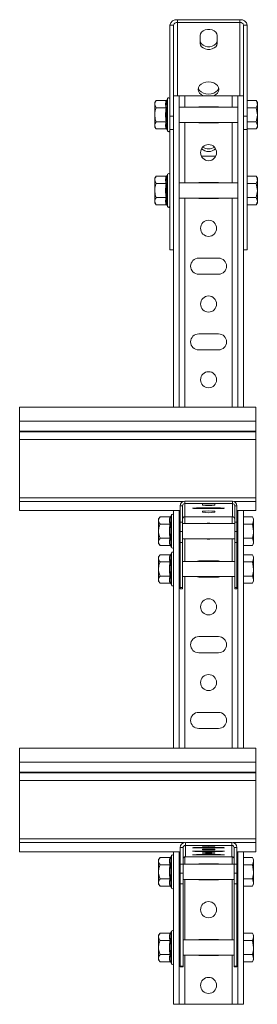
# Model space of a CAD drawing. Header units: millimetres. Extents: x -189 to 390, y -1209 to -93.
# Tile 5 of 5: x 264 to 390, y -614 to -93. Entities that reach past the tile are written whole.
import ezdxf

# ---------------------------------------------------------------- set-up
doc = ezdxf.new("R2010")
doc.units = ezdxf.units.MM

msp = doc.modelspace()

# ---------------------------------------------------------------- linework, layer by layer
at = {"color": 7, "linetype": 'Continuous', "lineweight": 15}
for p, q in [((380.54, -93.34), (347.54, -93.34)), ((343.54, -96.17), (343.54, -144.25)), ((345.54, -96.17), (345.54, -144.25)), ((380.54, -94.75), (347.54, -94.75)), ((382.54, -144.25), (382.54, -96.17)), ((384.54, -144.25), (384.54, -96.17)), ((359.54, -101.6), (359.54, -105.84)), ((368.54, -105.84), (368.54, -101.6)), ((342.34, -135), (342.1, -135.65)), ((348.54, -133.54), (345.54, -133.54)), ((348.54, -133.54), (348.54, -298.1)), ((351.54, -133.54), (348.54, -133.54)), ((376.54, -133.54), (351.54, -133.54)), ((379.54, -133.54), (376.54, -133.54)), ((379.54, -133.54), (379.54, -298.1)), ((382.54, -133.54), (379.54, -133.54)), ((336.34, -136.04), (335.54, -137.04)), ((335.54, -137.04), (335.54, -137.91)), ((335.54, -143.54), (335.54, -137.91)), ((341.6, -136.04), (336.34, -136.04)), ((341.6, -139.79), (336.34, -139.79)), ((379.54, -139.54), (348.54, -139.54)), ((369.29, -139.29), (358.79, -139.29)), ((384.54, -136.04), (389.26, -136.04)), ((384.54, -139.79), (389.26, -139.79)), ((389.84, -137.04), (389.26, -136.04)), ((389.26, -139.79), (389.84, -143.54)), ((389.84, -137.91), (389.84, -137.04)), ((389.84, -143.54), (389.84, -137.91)), ((335.54, -143.54), (335.54, -149.17)), ((345.54, -144.25), (343.54, -144.25)), ((343.54, -151.32), (343.54, -144.25)), ((345.54, -144.25), (345.54, -151.32)), ((382.54, -151.32), (382.54, -144.25)), ((382.54, -144.25), (384.54, -144.25)), ((384.54, -144.25), (384.54, -151.32)), ((389.84, -149.17), (389.84, -143.54)), ((335.54, -149.17), (335.54, -150.04)), ((335.54, -150.04), (336.34, -151.05)), ((341.6, -147.3), (336.34, -147.3)), ((348.54, -147.54), (379.54, -147.54)), ((358.79, -147.79), (369.29, -147.79)), ((384.54, -147.3), (389.26, -147.3)), ((389.26, -147.3), (389.84, -149.17)), ((389.26, -151.05), (389.84, -150.04)), ((389.84, -150.04), (389.84, -149.17)), ((341.6, -151.05), (336.34, -151.05)), ((342.1, -151.44), (342.34, -152.09)), ((345.54, -151.32), (343.54, -151.32)), ((343.54, -214.96), (343.54, -151.32)), ((345.54, -203.41), (345.54, -151.32)), ((382.54, -151.32), (384.54, -151.32)), ((382.54, -203.41), (382.54, -151.32)), ((384.54, -151.05), (389.26, -151.05)), ((384.54, -214.96), (384.54, -151.32)), ((367.83, -165.46), (360.25, -165.46)), ((336.34, -176.04), (335.54, -177.04)), ((341.6, -176.04), (336.34, -176.04)), ((342.34, -175), (342.1, -175.65)), ((384.54, -176.04), (389.26, -176.04)), ((389.84, -177.04), (389.26, -176.04)), ((335.54, -177.04), (335.54, -177.91)), ((335.54, -183.54), (335.54, -177.91)), ((341.6, -179.79), (336.34, -179.79)), ((379.54, -179.54), (348.54, -179.54)), ((369.29, -179.29), (358.79, -179.29)), ((384.54, -179.79), (389.26, -179.79)), ((389.26, -179.79), (389.84, -183.54)), ((389.84, -177.91), (389.84, -177.04)), ((389.84, -183.54), (389.84, -177.91)), ((335.54, -183.54), (335.54, -189.17)), ((389.84, -189.17), (389.84, -183.54)), ((335.54, -189.17), (335.54, -190.04)), ((335.54, -190.04), (336.34, -191.05)), ((341.6, -187.3), (336.34, -187.3)), ((341.6, -191.05), (336.34, -191.05)), ((342.1, -191.44), (342.34, -192.09)), ((348.54, -187.54), (379.54, -187.54)), ((358.79, -187.79), (369.29, -187.79)), ((384.54, -187.3), (389.26, -187.3)), ((384.54, -191.05), (389.26, -191.05)), ((389.26, -187.3), (389.84, -189.17)), ((389.26, -191.05), (389.84, -190.04)), ((389.84, -190.04), (389.84, -189.17)), ((345.54, -203.41), (345.54, -298.1)), ((382.54, -203.41), (382.54, -298.1)), ((345.54, -214.96), (343.54, -214.96)), ((382.54, -214.96), (384.54, -214.96)), ((369.29, -219.29), (358.79, -219.29)), ((358.79, -227.79), (369.29, -227.79)), ((369.29, -259.29), (358.79, -259.29)), ((358.79, -267.79), (369.29, -267.79)), ((389.04, -298.1), (264.04, -298.1)), ((264.04, -298.1), (264.04, -305.37)), ((389.04, -298.1), (389.04, -305.37)), ((264.04, -305.37), (264.04, -310.67)), ((389.04, -305.37), (389.04, -310.67)), ((264.04, -310.67), (264.04, -311.01)), ((264.04, -311.01), (264.04, -315.06)), ((389.04, -310.67), (389.04, -311.01)), ((389.04, -311.01), (389.04, -315.06)), ((264.04, -315.06), (264.04, -345.86)), ((389.04, -315.06), (389.04, -345.86)), ((264.04, -345.86), (264.04, -347.85)), ((264.04, -347.85), (264.04, -352.66)), ((351.44, -347.76), (376.64, -347.76)), ((389.04, -345.86), (389.04, -347.85)), ((389.04, -347.85), (389.04, -352.66)), ((264.04, -352.66), (349.04, -352.66)), ((264.04, -352.66), (264.04, -352.66)), ((345.54, -352.66), (345.54, -478.2)), ((348.54, -352.66), (348.54, -478.2)), ((349.04, -358.83), (349.04, -350.15)), ((350.24, -358.83), (350.24, -350.15)), ((351.44, -348.96), (376.64, -348.96)), ((358.79, -351.29), (369.29, -351.29)), ((369.29, -351.62), (358.79, -351.62)), ((360.79, -349.84), (360.79, -349.32)), ((360.79, -353.59), (360.79, -353.07)), ((367.29, -349.32), (367.29, -349.84)), ((367.29, -353.07), (367.29, -353.59)), ((377.84, -350.15), (377.84, -358.83)), ((379.04, -350.15), (379.04, -358.83)), ((379.04, -352.66), (389.04, -352.66)), ((379.54, -352.66), (379.54, -478.2)), ((382.54, -352.66), (382.54, -478.2)), ((389.04, -352.66), (389.04, -352.66)), ((338.34, -356.04), (337.54, -357.04)), ((337.54, -357.04), (337.54, -357.91)), ((337.54, -363.54), (337.54, -357.91)), ((343.6, -356.04), (338.34, -356.04)), ((344.34, -355), (344.1, -355.65)), ((349.04, -363.69), (349.04, -358.83)), ((350.24, -358.83), (350.24, -363.69)), ((376.64, -355.96), (351.44, -355.96)), ((377.84, -363.69), (377.84, -358.83)), ((379.04, -358.83), (379.04, -363.69)), ((382.54, -356.04), (387.26, -356.04)), ((387.84, -357.04), (387.26, -356.04)), ((387.84, -357.91), (387.84, -357.04)), ((387.84, -363.54), (387.84, -357.91)), ((337.54, -363.54), (337.54, -369.17)), ((343.6, -359.79), (338.34, -359.79)), ((349.04, -359.54), (348.54, -359.54)), ((349.04, -369.58), (349.04, -363.69)), ((377.84, -359.54), (350.24, -359.54)), ((350.24, -369.58), (350.24, -363.69)), ((377.84, -363.69), (377.84, -369.58)), ((379.54, -359.54), (379.04, -359.54)), ((379.04, -363.69), (379.04, -369.58)), ((382.54, -359.79), (387.26, -359.79)), ((387.26, -359.79), (387.84, -363.54)), ((387.84, -369.17), (387.84, -363.54)), ((337.54, -369.17), (337.54, -370.04)), ((343.6, -367.3), (338.34, -367.3)), ((348.54, -367.54), (349.04, -367.54)), ((350.24, -367.54), (377.84, -367.54)), ((379.04, -367.54), (379.54, -367.54)), ((382.54, -367.3), (387.26, -367.3)), ((387.26, -367.3), (387.84, -369.17)), ((387.84, -370.04), (387.84, -369.17)), ((337.54, -370.04), (338.34, -371.05)), ((343.6, -371.05), (338.34, -371.05)), ((344.1, -371.44), (344.34, -372.09)), ((350.24, -369.58), (349.04, -369.58)), ((349.04, -393.3), (349.04, -369.58)), ((350.24, -393.3), (350.24, -369.58)), ((377.84, -369.58), (379.04, -369.58)), ((377.84, -369.58), (377.84, -393.3)), ((379.04, -369.58), (379.04, -393.3)), ((382.54, -371.05), (387.26, -371.05)), ((387.26, -371.05), (387.84, -370.04)), ((338.34, -376.04), (337.54, -377.04)), ((337.54, -377.04), (337.54, -377.91)), ((337.54, -383.54), (337.54, -377.91)), ((343.6, -376.04), (338.34, -376.04)), ((344.34, -375), (344.1, -375.65)), ((349.04, -379.54), (348.54, -379.54)), ((377.84, -379.54), (350.24, -379.54)), ((369.29, -379.29), (358.79, -379.29)), ((379.54, -379.54), (379.04, -379.54)), ((382.54, -376.04), (387.26, -376.04)), ((387.84, -377.04), (387.26, -376.04)), ((387.84, -377.91), (387.84, -377.04)), ((387.84, -383.54), (387.84, -377.91)), ((337.54, -383.54), (337.54, -389.17)), ((343.6, -379.79), (338.34, -379.79)), ((382.54, -379.79), (387.26, -379.79)), ((387.26, -379.79), (387.84, -383.54)), ((387.84, -389.17), (387.84, -383.54)), ((337.54, -389.17), (337.54, -390.04)), ((337.54, -390.04), (338.34, -391.05)), ((343.6, -387.3), (338.34, -387.3)), ((348.54, -387.54), (349.04, -387.54)), ((350.24, -387.54), (377.84, -387.54)), ((358.79, -387.79), (369.29, -387.79)), ((379.04, -387.54), (379.54, -387.54)), ((382.54, -387.3), (387.26, -387.3)), ((387.26, -387.3), (387.84, -389.17)), ((387.26, -391.05), (387.84, -390.04)), ((387.84, -390.04), (387.84, -389.17)), ((343.6, -391.05), (338.34, -391.05)), ((344.1, -391.44), (344.34, -392.09)), ((350.24, -393.3), (349.04, -393.3)), ((349.04, -394.08), (349.04, -393.3)), ((349.04, -394.08), (350.24, -394.08)), ((349.04, -394.08), (349.04, -394.08)), ((350.24, -394.08), (350.24, -393.3)), ((350.24, -394.08), (350.24, -394.08)), ((377.84, -393.3), (379.04, -393.3)), ((377.84, -393.3), (377.84, -394.08)), ((377.84, -394.08), (379.04, -394.08)), ((377.84, -394.08), (377.84, -394.08)), ((379.04, -393.3), (379.04, -394.08)), ((379.04, -394.08), (379.04, -394.08)), ((382.54, -391.05), (387.26, -391.05)), ((369.29, -419.29), (358.79, -419.29)), ((358.79, -427.79), (369.29, -427.79)), ((369.29, -459.29), (358.79, -459.29)), ((358.79, -467.79), (369.29, -467.79)), ((389.04, -478.2), (264.04, -478.2)), ((264.04, -478.2), (264.04, -485.57)), ((389.04, -478.2), (389.04, -485.57)), ((264.04, -485.57), (264.04, -490.87)), ((389.04, -485.57), (389.04, -490.87)), ((264.04, -490.87), (264.04, -491.23)), ((264.04, -491.23), (264.04, -495.32)), ((389.04, -490.87), (389.04, -491.23)), ((389.04, -491.23), (389.04, -495.32)), ((264.04, -495.32), (264.04, -526.15)), ((389.04, -495.32), (389.04, -526.15)), ((264.04, -526.15), (264.04, -528.09)), ((264.04, -528.09), (264.04, -533)), ((351.74, -528.05), (376.34, -528.05)), ((351.74, -529.55), (376.34, -529.55)), ((360.79, -529.99), (360.79, -529.73)), ((367.29, -529.73), (367.29, -529.99)), ((389.04, -526.15), (389.04, -528.09)), ((389.04, -528.09), (389.04, -533)), ((264.04, -533), (349.04, -533)), ((264.04, -533), (264.04, -533)), ((344.34, -535), (344.1, -535.65)), ((345.54, -533), (345.54, -613.54)), ((348.54, -533), (348.54, -613.54)), ((349.04, -539.49), (349.04, -530.75)), ((350.54, -539.49), (350.54, -530.75)), ((376.34, -535.55), (351.74, -535.55)), ((358.79, -530.71), (369.29, -530.71)), ((369.29, -530.88), (358.79, -530.88)), ((358.79, -532.59), (369.29, -532.59)), ((369.29, -532.75), (358.79, -532.75)), ((358.79, -534.46), (369.29, -534.46)), ((369.29, -534.63), (358.79, -534.63)), ((360.79, -531.86), (360.79, -531.6)), ((360.79, -533.74), (360.79, -533.48)), ((367.29, -531.6), (367.29, -531.86)), ((367.29, -533.48), (367.29, -533.74)), ((377.54, -530.75), (377.54, -539.49)), ((379.04, -530.75), (379.04, -539.49)), ((379.04, -533), (389.04, -533)), ((379.54, -533), (379.54, -613.54)), ((382.54, -533), (382.54, -613.54)), ((389.04, -533), (389.04, -533)), ((338.34, -536.04), (337.54, -537.04)), ((337.54, -537.04), (337.54, -537.91)), ((337.54, -543.54), (337.54, -537.91)), ((343.6, -536.04), (338.34, -536.04)), ((343.6, -539.79), (338.34, -539.79)), ((349.04, -539.54), (348.54, -539.54)), ((349.04, -544.27), (349.04, -539.49)), ((350.54, -539.49), (350.54, -544.27)), ((377.54, -539.54), (350.54, -539.54)), ((369.29, -539.29), (358.79, -539.29)), ((377.54, -544.27), (377.54, -539.49)), ((379.04, -539.49), (379.04, -544.27)), ((379.54, -539.54), (379.04, -539.54)), ((382.54, -536.04), (387.26, -536.04)), ((382.54, -539.79), (387.26, -539.79)), ((387.84, -537.04), (387.26, -536.04)), ((387.26, -539.79), (387.84, -543.54)), ((387.84, -537.91), (387.84, -537.04)), ((387.84, -543.54), (387.84, -537.91)), ((337.54, -543.54), (337.54, -549.17)), ((349.04, -549.81), (349.04, -544.27)), ((350.54, -549.81), (350.54, -544.27)), ((377.54, -544.27), (377.54, -549.81)), ((379.04, -544.27), (379.04, -549.81)), ((387.84, -549.17), (387.84, -543.54)), ((337.54, -549.17), (337.54, -550.04)), ((337.54, -550.04), (338.34, -551.05)), ((343.6, -547.3), (338.34, -547.3)), ((343.6, -551.05), (338.34, -551.05)), ((344.1, -551.44), (344.34, -552.09)), ((348.54, -547.54), (349.04, -547.54)), ((350.54, -549.81), (349.04, -549.81)), ((349.04, -593.43), (349.04, -549.81)), ((350.54, -547.54), (377.54, -547.54)), ((350.54, -593.43), (350.54, -549.81)), ((358.79, -547.79), (369.29, -547.79)), ((377.54, -549.81), (379.04, -549.81)), ((377.54, -549.81), (377.54, -593.43)), ((379.04, -547.54), (379.54, -547.54)), ((379.04, -549.81), (379.04, -593.43)), ((382.54, -547.3), (387.26, -547.3)), ((382.54, -551.05), (387.26, -551.05)), ((387.26, -547.3), (387.84, -549.17)), ((387.26, -551.05), (387.84, -550.04)), ((387.84, -550.04), (387.84, -549.17)), ((338.34, -576.04), (337.54, -577.04)), ((337.54, -577.04), (337.54, -577.91)), ((343.6, -576.04), (338.34, -576.04)), ((344.34, -575), (344.1, -575.65)), ((382.54, -576.04), (387.26, -576.04)), ((387.84, -577.04), (387.26, -576.04)), ((387.84, -577.91), (387.84, -577.04)), ((337.54, -583.54), (337.54, -577.91)), ((343.6, -579.79), (338.34, -579.79)), ((349.04, -579.54), (348.54, -579.54)), ((377.54, -579.54), (350.54, -579.54)), ((369.29, -579.29), (358.79, -579.29)), ((379.54, -579.54), (379.04, -579.54)), ((382.54, -579.79), (387.26, -579.79)), ((387.26, -579.79), (387.84, -583.54)), ((387.84, -583.54), (387.84, -577.91)), ((337.54, -583.54), (337.54, -589.17)), ((343.6, -587.3), (338.34, -587.3)), ((348.54, -587.54), (349.04, -587.54)), ((350.54, -587.54), (377.54, -587.54)), ((358.79, -587.79), (369.29, -587.79)), ((379.04, -587.54), (379.54, -587.54)), ((382.54, -587.3), (387.26, -587.3)), ((387.26, -587.3), (387.84, -589.17)), ((387.84, -589.17), (387.84, -583.54)), ((337.54, -589.17), (337.54, -590.04)), ((337.54, -590.04), (338.34, -591.05)), ((343.6, -591.05), (338.34, -591.05)), ((344.1, -591.44), (344.34, -592.09)), ((382.54, -591.05), (387.26, -591.05)), ((387.26, -591.05), (387.84, -590.04)), ((387.84, -590.04), (387.84, -589.17)), ((350.54, -593.43), (349.04, -593.43)), ((349.04, -593.81), (349.04, -593.43)), ((349.04, -593.81), (350.54, -593.81)), ((349.04, -593.81), (349.04, -593.81)), ((350.54, -593.81), (350.54, -593.43)), ((350.54, -593.81), (350.54, -593.81)), ((377.54, -593.43), (379.04, -593.43)), ((377.54, -593.43), (377.54, -593.81)), ((377.54, -593.81), (379.04, -593.81)), ((377.54, -593.81), (377.54, -593.81)), ((379.04, -593.43), (379.04, -593.81)), ((379.04, -593.81), (379.04, -593.81)), ((348.54, -613.54), (345.54, -613.54)), ((351.54, -613.54), (348.54, -613.54)), ((376.54, -613.54), (351.54, -613.54)), ((379.54, -613.54), (376.54, -613.54)), ((382.54, -613.54), (379.54, -613.54))]:
    msp.add_line(p, q, dxfattribs=at)
at = {"color": 7, "linetype": 'Continuous', "lineweight": 0}
for p, q in [((347.54, -94.75), (347.54, -93.34)), ((380.54, -94.75), (380.54, -93.34)), ((345.54, -96.17), (343.54, -96.17)), ((347.54, -133.54), (347.54, -94.75)), ((380.54, -94.75), (380.54, -133.54)), ((382.54, -96.17), (384.54, -96.17)), ((342.34, -143.54), (342.34, -135)), ((351.54, -133.54), (351.54, -139.54)), ((376.54, -133.54), (376.54, -139.54)), ((342.34, -152.09), (342.34, -143.54)), ((351.54, -147.54), (351.54, -179.54)), ((376.54, -147.54), (376.54, -179.54)), ((342.34, -183.54), (342.34, -175)), ((342.34, -192.09), (342.34, -183.54)), ((351.54, -187.54), (351.54, -298.1)), ((376.54, -187.54), (376.54, -298.1)), ((264.04, -305.37), (389.04, -305.37)), ((264.04, -310.67), (389.04, -310.67)), ((264.04, -311.01), (389.04, -311.01)), ((264.04, -315.06), (389.04, -315.06)), ((264.04, -345.86), (389.04, -345.86)), ((264.04, -347.85), (350.77, -347.85)), ((351.44, -347.76), (351.44, -348.96)), ((376.64, -347.76), (376.64, -348.96)), ((377.31, -347.85), (389.04, -347.85)), ((264.04, -352.66), (349.04, -352.66)), ((349.04, -350.15), (350.24, -350.15)), ((351.44, -348.96), (351.44, -355.96)), ((358.79, -351.62), (358.79, -351.29)), ((369.29, -351.62), (369.29, -351.29)), ((376.64, -348.96), (376.64, -355.96)), ((379.04, -350.15), (377.84, -350.15)), ((379.04, -352.66), (389.04, -352.66)), ((344.34, -363.54), (344.34, -355)), ((349.04, -358.83), (350.24, -358.83)), ((351.54, -355.96), (351.54, -359.54)), ((376.54, -355.96), (376.54, -359.54)), ((377.84, -358.83), (379.04, -358.83)), ((344.34, -372.09), (344.34, -363.54)), ((350.24, -363.69), (349.04, -363.69)), ((379.04, -363.69), (377.84, -363.69)), ((351.54, -367.54), (351.54, -379.54)), ((376.54, -367.54), (376.54, -379.54)), ((344.34, -383.54), (344.34, -375)), ((344.34, -392.09), (344.34, -383.54)), ((351.54, -387.54), (351.54, -478.2)), ((376.54, -387.54), (376.54, -478.2)), ((349.04, -394.08), (350.24, -394.08)), ((377.84, -394.08), (379.04, -394.08)), ((264.04, -485.57), (389.04, -485.57)), ((264.04, -490.87), (389.04, -490.87)), ((264.04, -491.23), (389.04, -491.23)), ((264.04, -495.32), (389.04, -495.32)), ((264.04, -526.15), (389.04, -526.15)), ((264.04, -528.09), (351.24, -528.09)), ((351.74, -528.05), (351.74, -529.55)), ((351.74, -529.55), (351.74, -535.55)), ((376.34, -528.05), (376.34, -529.55)), ((376.34, -529.55), (376.34, -535.55)), ((376.84, -528.09), (389.04, -528.09)), ((264.04, -533), (349.04, -533)), ((344.34, -543.54), (344.34, -535)), ((349.04, -530.75), (350.54, -530.75)), ((351.54, -535.56), (351.54, -539.54)), ((358.79, -530.88), (358.79, -530.71)), ((358.79, -532.75), (358.79, -532.59)), ((358.79, -534.63), (358.79, -534.46)), ((369.29, -530.88), (369.29, -530.71)), ((369.29, -532.75), (369.29, -532.59)), ((369.29, -534.63), (369.29, -534.46)), ((376.54, -535.56), (376.54, -539.54)), ((379.04, -530.75), (377.54, -530.75)), ((379.04, -533), (389.04, -533)), ((349.04, -539.49), (350.54, -539.49)), ((377.54, -539.49), (379.04, -539.49)), ((344.34, -552.09), (344.34, -543.54)), ((350.54, -544.27), (349.04, -544.27)), ((379.04, -544.27), (377.54, -544.27)), ((351.54, -547.54), (351.54, -579.54)), ((376.54, -547.54), (376.54, -579.54)), ((344.34, -583.54), (344.34, -575)), ((344.34, -592.09), (344.34, -583.54)), ((351.54, -587.54), (351.54, -613.54)), ((376.54, -587.54), (376.54, -613.54)), ((349.04, -593.81), (350.54, -593.81)), ((377.54, -593.81), (379.04, -593.81))]:
    msp.add_line(p, q, dxfattribs=at)
at = {"color": 7, "linetype": 'Continuous', "lineweight": 15, "flags": 128}
for points in [[(368.54, -101.6), (368.36, -100.7), (367.83, -99.87), (366.99, -99.19), (365.91, -98.7), (364.68, -98.45), (363.4, -98.45), (362.17, -98.7), (361.09, -99.19), (360.25, -99.87), (359.72, -100.7), (359.54, -101.6)], [(359.54, -104.42), (359.72, -105.32), (360.25, -106.14), (361.09, -106.83), (362.17, -107.32), (363.4, -107.57), (364.68, -107.57), (365.91, -107.32), (366.99, -106.83), (367.83, -106.14), (368.36, -105.32), (368.54, -104.42)], [(359.54, -105.84), (359.72, -106.73), (360.25, -107.56), (361.09, -108.24), (362.17, -108.73), (363.4, -108.99), (364.68, -108.99), (365.91, -108.73), (366.99, -108.24), (367.83, -107.56), (368.36, -106.73), (368.54, -105.84)], [(366.62, -133.54), (366.79, -133.48), (367.93, -132.86), (368.8, -132.05), (369.35, -131.11), (369.54, -130.11), (369.35, -129.1), (368.8, -128.16), (367.93, -127.36), (366.79, -126.74), (365.46, -126.35), (364.04, -126.22), (362.62, -126.35), (361.29, -126.74), (360.15, -127.36), (359.28, -128.16), (358.73, -129.1), (358.54, -130.11), (358.73, -131.11), (359.28, -132.05), (360.15, -132.86), (361.29, -133.48), (361.46, -133.54)], [(358.63, -129.4), (358.73, -129.7), (359.28, -130.64), (360.15, -131.44), (361.29, -132.06), (362.62, -132.45), (364.04, -132.58)], [(364.04, -132.58), (365.46, -132.45), (366.79, -132.06), (367.93, -131.44), (368.8, -130.64), (369.35, -129.7), (369.45, -129.4)], [(358.79, -139.29), (357.48, -139.5), (357.35, -139.54)], [(370.73, -139.54), (370.6, -139.5), (369.29, -139.29)], [(357.35, -147.54), (357.48, -147.58), (358.79, -147.79)], [(369.29, -147.79), (370.6, -147.58), (370.73, -147.54)], [(358.79, -179.29), (357.48, -179.5), (357.35, -179.54)], [(370.73, -179.54), (370.6, -179.5), (369.29, -179.29)], [(357.35, -187.54), (357.48, -187.58), (358.79, -187.79)], [(369.29, -187.79), (370.6, -187.58), (370.73, -187.54)], [(358.79, -351.62), (357.68, -351.61), (356.7, -351.58), (355.98, -351.54), (355.59, -351.48), (355.59, -351.43), (355.98, -351.37), (356.7, -351.33), (357.68, -351.3), (358.79, -351.29)], [(369.29, -351.29), (370.4, -351.3), (371.38, -351.33), (372.1, -351.37), (372.49, -351.43), (372.49, -351.48), (372.1, -351.54), (371.38, -351.58), (370.4, -351.61), (369.29, -351.62)], [(358.79, -379.29), (357.48, -379.5), (357.35, -379.54)], [(370.73, -379.54), (370.6, -379.5), (369.29, -379.29)], [(357.35, -387.54), (357.48, -387.58), (358.79, -387.79)], [(369.29, -387.79), (370.6, -387.58), (370.73, -387.54)], [(358.79, -530.88), (357.68, -530.87), (356.7, -530.86), (355.98, -530.84), (355.59, -530.81), (355.59, -530.78), (355.98, -530.75), (356.7, -530.73), (357.68, -530.72), (358.79, -530.71)], [(358.79, -532.75), (357.68, -532.75), (356.7, -532.73), (355.98, -532.71), (355.59, -532.68), (355.59, -532.66), (355.98, -532.63), (356.7, -532.61), (357.68, -532.59), (358.79, -532.59)], [(358.79, -534.63), (357.68, -534.62), (356.7, -534.61), (355.98, -534.59), (355.59, -534.56), (355.59, -534.53), (355.98, -534.5), (356.7, -534.48), (357.68, -534.47), (358.79, -534.46)], [(369.29, -530.71), (370.4, -530.72), (371.38, -530.73), (372.1, -530.75), (372.49, -530.78), (372.49, -530.81), (372.1, -530.84), (371.38, -530.86), (370.4, -530.87), (369.29, -530.88)], [(369.29, -532.59), (370.4, -532.59), (371.38, -532.61), (372.1, -532.63), (372.49, -532.66), (372.49, -532.68), (372.1, -532.71), (371.38, -532.73), (370.4, -532.75), (369.29, -532.75)], [(369.29, -534.46), (370.4, -534.47), (371.38, -534.48), (372.1, -534.5), (372.49, -534.53), (372.49, -534.56), (372.1, -534.59), (371.38, -534.61), (370.4, -534.62), (369.29, -534.63)], [(358.79, -539.29), (357.48, -539.5), (357.35, -539.54)], [(370.73, -539.54), (370.6, -539.5), (369.29, -539.29)], [(357.35, -547.54), (357.48, -547.58), (358.79, -547.79)], [(369.29, -547.79), (370.6, -547.58), (370.73, -547.54)], [(358.79, -579.29), (357.48, -579.5), (357.35, -579.54)], [(370.73, -579.54), (370.6, -579.5), (369.29, -579.29)], [(357.35, -587.54), (357.48, -587.58), (358.79, -587.79)], [(369.29, -587.79), (370.6, -587.58), (370.73, -587.54)]]:
    msp.add_lwpolyline(points, dxfattribs=at)
at = {"color": 7, "linetype": 'Continuous', "lineweight": 15}
for centre in [(364.04, -163.54), (364.04, -203.54), (364.04, -243.54), (364.04, -283.54), (364.04, -403.54), (364.04, -443.54), (364.04, -563.54), (364.04, -603.54)]:
    msp.add_circle(centre, 4.25, dxfattribs=at)
for centre, radius, start, end in [((347.04, -96.87), 3.57, 81.9517, 168.578), ((381.04, -96.87), 3.57, 11.422, 98.0483), ((347.29, -96.52), 1.79, 81.95, 168.5798), ((380.79, -96.52), 1.79, 11.4202, 98.05), ((342.92, -135.21), 0.619, 0, 160), ((342.92, -151.87), 0.619, 200, 0), ((364.04, -155.76), 5.77, 237.5841, 302.4159), ((364.04, -157.44), 5.53, 227.5007, 312.4993), ((342.92, -175.21), 0.619, 0, 160), ((342.92, -191.87), 0.619, 200, 0), ((358.79, -223.54), 4.25, 90, 270), ((369.29, -223.54), 4.25, 270, 90), ((358.79, -263.54), 4.25, 90, 270), ((369.29, -263.54), 4.25, 270, 90), ((351.44, -350.16), 2.4, 89.965, 179.9634), ((376.64, -350.16), 2.4, 0.0366, 90.035), ((351.44, -350.15), 1.2, 89.9639, 179.9644), ((364.04, -373.85), 24.75, 82.4538, 97.5462), ((364.04, -325.31), 24.75, 262.4544, 277.5456), ((364.04, -377.6), 24.75, 82.4538, 97.5462), ((364.04, -329.06), 24.75, 262.4538, 277.5462), ((376.64, -350.15), 1.2, 0.0356, 90.0361), ((344.92, -355.21), 0.619, 0, 160), ((351.44, -357.15), 1.2, 89.9645, 179.9638), ((376.64, -357.15), 1.2, 0.0362, 90.0355), ((364.04, -363.54), 4.25, 70.2501, 109.7499), ((364.04, -363.54), 4.25, 250.2501, 289.7499), ((344.92, -371.87), 0.619, 200, 0), ((344.92, -375.21), 0.619, 0, 160), ((344.92, -391.87), 0.619, 200, 0), ((358.79, -423.54), 4.25, 90, 270), ((369.29, -423.54), 4.25, 270, 90), ((358.79, -463.54), 4.25, 90, 270), ((369.29, -463.54), 4.25, 270, 90), ((351.74, -530.75), 2.7, 89.9911, 179.991), ((351.74, -530.75), 1.2, 89.9909, 179.9912), ((364.04, -578.89), 49.27, 86.2176, 93.7824), ((364.04, -480.83), 49.27, 266.2177, 273.7823), ((376.34, -530.75), 2.7, 0.009, 90.0089), ((376.34, -530.75), 1.2, 0.0088, 90.0091), ((344.92, -535.21), 0.619, 0, 160), ((351.74, -536.75), 1.2, 89.991, 179.9911), ((364.04, -580.76), 49.27, 86.2176, 93.7824), ((364.04, -482.71), 49.27, 266.2176, 273.7824), ((364.04, -582.64), 49.27, 86.218, 93.782), ((364.04, -484.58), 49.27, 266.2176, 273.7824), ((376.34, -536.75), 1.2, 0.0089, 90.009), ((344.92, -551.87), 0.619, 200, 0), ((344.92, -575.21), 0.619, 0, 160), ((344.92, -591.87), 0.619, 200, 0)]:
    msp.add_arc(centre, radius, start, end, dxfattribs=at)
for points, knots in [([(336.34, -136.04), (336.15, -136.3), (335.76, -136.83), (335.56, -137.47), (335.54, -137.84), (335.54, -137.91)], [0, 0, 0, 0, 0.434793, 0.879847, 1, 1, 1, 1]), ([(335.54, -137.91), (335.64, -138.41), (335.77, -139.05), (336.23, -139.65), (336.34, -139.79)], [0, 0, 0, 0, 0.769004, 1, 1, 1, 1]), ([(335.54, -143.54), (335.54, -143.38), (335.57, -142.19), (335.9, -140.92), (336.31, -139.88), (336.34, -139.79)], [0, 0, 0, 0, 0.1279424, 0.9273612, 1, 1, 1, 1]), ([(342.1, -135.65), (342.1, -135.65), (342.08, -135.7), (342.03, -135.81), (341.91, -135.93), (341.76, -136.02), (341.66, -136.03), (341.6, -136.04)], [0, 0, 0, 0, 0.006853, 0.267612, 0.528649, 0.763832, 1, 1, 1, 1]), ([(341.6, -139.79), (341.66, -139.79), (341.76, -139.78), (341.91, -139.74), (342.03, -139.68), (342.08, -139.62), (342.1, -139.6), (342.1, -139.59)], [0, 0, 0, 0, 0.236169, 0.471373, 0.732417, 0.993137, 1, 1, 1, 1]), ([(342.1, -135.65), (342.05, -135.81), (341.77, -136.61), (341.59, -137.95), (341.95, -139.09), (342.1, -139.59)], [0, 0, 0, 0, 0.120965, 0.606826, 1, 1, 1, 1]), ([(389.26, -136.04), (389.49, -136.51), (389.8, -137.12), (389.83, -137.76), (389.84, -137.91)], [0, 0, 0, 0, 0.7581492, 1, 1, 1, 1]), ([(389.84, -137.91), (389.77, -138.41), (389.68, -139.04), (389.34, -139.65), (389.26, -139.79)], [0, 0, 0, 0, 0.776285, 1, 1, 1, 1]), ([(336.34, -147.3), (336.22, -146.98), (335.76, -145.78), (335.63, -144.49), (335.54, -143.54)], [0, 0, 0, 0, 0.2639, 1, 1, 1, 1]), ([(389.84, -143.54), (389.84, -143.63), (389.83, -144.9), (389.53, -146.14), (389.26, -147.3)], [0, 0, 0, 0, 0.070216, 1, 1, 1, 1]), ([(336.34, -147.3), (336.15, -147.56), (335.76, -148.09), (335.56, -148.73), (335.54, -149.09), (335.54, -149.17)], [0, 0, 0, 0, 0.4347949, 0.87985, 1, 1, 1, 1]), ([(335.54, -149.17), (335.64, -149.67), (335.77, -150.31), (336.23, -150.91), (336.34, -151.05)], [0, 0, 0, 0, 0.7690049, 1, 1, 1, 1]), ([(341.6, -147.3), (341.66, -147.3), (341.76, -147.3), (341.91, -147.35), (342.03, -147.41), (342.08, -147.46), (342.1, -147.49), (342.1, -147.49)], [0, 0, 0, 0, 0.236169, 0.471373, 0.732417, 0.993137, 1, 1, 1, 1]), ([(389.84, -149.17), (389.84, -149.22), (389.83, -149.85), (389.53, -150.47), (389.26, -151.05)], [0, 0, 0, 0, 0.070217, 1, 1, 1, 1]), ([(341.6, -151.05), (341.66, -151.05), (341.76, -151.07), (341.91, -151.15), (342.03, -151.27), (342.08, -151.38), (342.1, -151.44), (342.1, -151.44)], [0, 0, 0, 0, 0.236168, 0.471351, 0.732388, 0.993147, 1, 1, 1, 1]), ([(336.34, -176.04), (336.15, -176.3), (335.76, -176.83), (335.56, -177.47), (335.54, -177.84), (335.54, -177.91)], [0, 0, 0, 0, 0.4347911, 0.8798462, 1, 1, 1, 1]), ([(342.1, -175.65), (342.1, -175.65), (342.08, -175.7), (342.03, -175.81), (341.91, -175.93), (341.76, -176.02), (341.66, -176.03), (341.6, -176.04)], [0, 0, 0, 0, 0.0068528, 0.2675777, 0.5286196, 0.7638278, 1, 1, 1, 1]), ([(342.1, -175.65), (342.05, -175.81), (341.77, -176.61), (341.59, -177.95), (341.95, -179.09), (342.1, -179.59)], [0, 0, 0, 0, 0.120963, 0.606825, 1, 1, 1, 1]), ([(389.26, -176.04), (389.49, -176.51), (389.8, -177.12), (389.83, -177.76), (389.84, -177.91)], [0, 0, 0, 0, 0.758148, 1, 1, 1, 1]), ([(335.54, -177.91), (335.64, -178.41), (335.77, -179.05), (336.23, -179.65), (336.34, -179.79)], [0, 0, 0, 0, 0.769008, 1, 1, 1, 1]), ([(335.54, -183.54), (335.54, -183.38), (335.57, -182.19), (335.9, -180.92), (336.31, -179.88), (336.34, -179.79)], [0, 0, 0, 0, 0.127942, 0.927354, 1, 1, 1, 1]), ([(341.6, -179.79), (341.66, -179.79), (341.76, -179.78), (341.91, -179.74), (342.03, -179.68), (342.08, -179.62), (342.1, -179.6), (342.1, -179.59)], [0, 0, 0, 0, 0.236167, 0.471358, 0.7324, 0.993137, 1, 1, 1, 1]), ([(389.84, -177.91), (389.77, -178.41), (389.68, -179.04), (389.34, -179.65), (389.26, -179.79)], [0, 0, 0, 0, 0.776285, 1, 1, 1, 1]), ([(336.34, -187.3), (336.22, -186.98), (335.76, -185.78), (335.63, -184.49), (335.54, -183.54)], [0, 0, 0, 0, 0.263898, 1, 1, 1, 1]), ([(389.84, -183.54), (389.84, -183.63), (389.83, -184.9), (389.53, -186.14), (389.26, -187.3)], [0, 0, 0, 0, 0.070215, 1, 1, 1, 1]), ([(336.34, -187.3), (336.15, -187.56), (335.76, -188.09), (335.56, -188.73), (335.54, -189.09), (335.54, -189.17)], [0, 0, 0, 0, 0.434791, 0.879846, 1, 1, 1, 1]), ([(335.54, -189.17), (335.64, -189.67), (335.77, -190.31), (336.23, -190.91), (336.34, -191.05)], [0, 0, 0, 0, 0.769008, 1, 1, 1, 1]), ([(341.6, -187.3), (341.66, -187.3), (341.76, -187.3), (341.91, -187.35), (342.03, -187.41), (342.08, -187.46), (342.1, -187.49), (342.1, -187.49)], [0, 0, 0, 0, 0.236172, 0.4713683, 0.7324154, 0.9931574, 1, 1, 1, 1]), ([(341.6, -191.05), (341.66, -191.05), (341.76, -191.07), (341.91, -191.15), (342.03, -191.27), (342.08, -191.38), (342.1, -191.44), (342.1, -191.44)], [0, 0, 0, 0, 0.23617, 0.471354, 0.732425, 0.993147, 1, 1, 1, 1]), ([(389.84, -189.17), (389.84, -189.22), (389.83, -189.85), (389.53, -190.47), (389.26, -191.05)], [0, 0, 0, 0, 0.070213, 1, 1, 1, 1]), ([(338.34, -356.04), (338.15, -356.3), (337.76, -356.83), (337.56, -357.47), (337.54, -357.84), (337.54, -357.91)], [0, 0, 0, 0, 0.434793, 0.879847, 1, 1, 1, 1]), ([(337.54, -357.91), (337.64, -358.41), (337.77, -359.05), (338.23, -359.65), (338.34, -359.79)], [0, 0, 0, 0, 0.769008, 1, 1, 1, 1]), ([(344.1, -355.65), (344.1, -355.65), (344.08, -355.7), (344.03, -355.81), (343.91, -355.93), (343.76, -356.02), (343.66, -356.03), (343.6, -356.04)], [0, 0, 0, 0, 0.006853, 0.267612, 0.528649, 0.763832, 1, 1, 1, 1]), ([(344.1, -355.65), (344.05, -355.81), (343.77, -356.61), (343.59, -357.95), (343.95, -359.09), (344.1, -359.59)], [0, 0, 0, 0, 0.120965, 0.606826, 1, 1, 1, 1]), ([(387.26, -356.04), (387.49, -356.51), (387.8, -357.12), (387.83, -357.76), (387.84, -357.91)], [0, 0, 0, 0, 0.7581492, 1, 1, 1, 1]), ([(387.84, -357.91), (387.77, -358.41), (387.68, -359.04), (387.34, -359.65), (387.26, -359.79)], [0, 0, 0, 0, 0.776285, 1, 1, 1, 1]), ([(337.54, -363.54), (337.54, -363.38), (337.57, -362.19), (337.9, -360.92), (338.31, -359.88), (338.34, -359.79)], [0, 0, 0, 0, 0.1279424, 0.9273612, 1, 1, 1, 1]), ([(338.34, -367.3), (338.22, -366.98), (337.76, -365.78), (337.63, -364.49), (337.54, -363.54)], [0, 0, 0, 0, 0.263899, 1, 1, 1, 1]), ([(343.6, -359.79), (343.66, -359.79), (343.76, -359.78), (343.91, -359.74), (344.03, -359.68), (344.08, -359.62), (344.1, -359.6), (344.1, -359.59)], [0, 0, 0, 0, 0.236169, 0.471373, 0.732417, 0.993137, 1, 1, 1, 1]), ([(387.84, -363.54), (387.84, -363.63), (387.83, -364.9), (387.53, -366.14), (387.26, -367.3)], [0, 0, 0, 0, 0.0702153, 1, 1, 1, 1]), ([(338.34, -367.3), (338.15, -367.56), (337.76, -368.09), (337.56, -368.73), (337.54, -369.09), (337.54, -369.17)], [0, 0, 0, 0, 0.434793, 0.879848, 1, 1, 1, 1]), ([(337.54, -369.17), (337.64, -369.67), (337.77, -370.31), (338.23, -370.91), (338.34, -371.05)], [0, 0, 0, 0, 0.769008, 1, 1, 1, 1]), ([(343.6, -367.3), (343.66, -367.3), (343.76, -367.3), (343.91, -367.35), (344.03, -367.41), (344.08, -367.46), (344.1, -367.49), (344.1, -367.49)], [0, 0, 0, 0, 0.23617, 0.471363, 0.732408, 0.993147, 1, 1, 1, 1]), ([(387.84, -369.17), (387.84, -369.22), (387.83, -369.85), (387.53, -370.47), (387.26, -371.05)], [0, 0, 0, 0, 0.070215, 1, 1, 1, 1]), ([(343.6, -371.05), (343.66, -371.05), (343.76, -371.07), (343.91, -371.15), (344.03, -371.27), (344.08, -371.38), (344.1, -371.44), (344.1, -371.44)], [0, 0, 0, 0, 0.236171, 0.471367, 0.732424, 0.993147, 1, 1, 1, 1]), ([(338.34, -376.04), (338.15, -376.3), (337.76, -376.83), (337.56, -377.47), (337.54, -377.84), (337.54, -377.91)], [0, 0, 0, 0, 0.434795, 0.879848, 1, 1, 1, 1]), ([(337.54, -377.91), (337.64, -378.41), (337.77, -379.05), (338.23, -379.65), (338.34, -379.79)], [0, 0, 0, 0, 0.769006, 1, 1, 1, 1]), ([(344.1, -375.65), (344.1, -375.65), (344.08, -375.7), (344.03, -375.81), (343.91, -375.93), (343.76, -376.02), (343.66, -376.03), (343.6, -376.04)], [0, 0, 0, 0, 0.006853, 0.267576, 0.528633, 0.763829, 1, 1, 1, 1]), ([(343.6, -379.79), (343.66, -379.79), (343.76, -379.78), (343.91, -379.74), (344.03, -379.68), (344.08, -379.62), (344.1, -379.6), (344.1, -379.59)], [0, 0, 0, 0, 0.236171, 0.471371, 0.732416, 0.993147, 1, 1, 1, 1]), ([(344.1, -375.65), (344.05, -375.81), (343.77, -376.61), (343.59, -377.95), (343.95, -379.09), (344.1, -379.59)], [0, 0, 0, 0, 0.120964, 0.606826, 1, 1, 1, 1]), ([(387.26, -376.04), (387.49, -376.51), (387.8, -377.12), (387.83, -377.76), (387.84, -377.91)], [0, 0, 0, 0, 0.758148, 1, 1, 1, 1]), ([(387.84, -377.91), (387.77, -378.41), (387.68, -379.04), (387.34, -379.65), (387.26, -379.79)], [0, 0, 0, 0, 0.776287, 1, 1, 1, 1]), ([(337.54, -383.54), (337.54, -383.38), (337.57, -382.19), (337.9, -380.92), (338.31, -379.88), (338.34, -379.79)], [0, 0, 0, 0, 0.127942, 0.927358, 1, 1, 1, 1]), ([(338.34, -387.3), (338.22, -386.98), (337.76, -385.78), (337.63, -384.49), (337.54, -383.54)], [0, 0, 0, 0, 0.263899, 1, 1, 1, 1]), ([(387.84, -383.54), (387.84, -383.63), (387.83, -384.9), (387.53, -386.14), (387.26, -387.3)], [0, 0, 0, 0, 0.0702153, 1, 1, 1, 1]), ([(338.34, -387.3), (338.15, -387.56), (337.76, -388.09), (337.56, -388.73), (337.54, -389.09), (337.54, -389.17)], [0, 0, 0, 0, 0.434793, 0.879848, 1, 1, 1, 1]), ([(337.54, -389.17), (337.64, -389.67), (337.77, -390.31), (338.23, -390.91), (338.34, -391.05)], [0, 0, 0, 0, 0.769008, 1, 1, 1, 1]), ([(343.6, -387.3), (343.66, -387.3), (343.76, -387.3), (343.91, -387.35), (344.03, -387.41), (344.08, -387.46), (344.1, -387.49), (344.1, -387.49)], [0, 0, 0, 0, 0.23617, 0.471364, 0.732417, 0.993147, 1, 1, 1, 1]), ([(387.84, -389.17), (387.84, -389.22), (387.83, -389.85), (387.53, -390.47), (387.26, -391.05)], [0, 0, 0, 0, 0.070215, 1, 1, 1, 1]), ([(343.6, -391.05), (343.66, -391.05), (343.76, -391.07), (343.91, -391.15), (344.03, -391.27), (344.08, -391.38), (344.1, -391.44), (344.1, -391.44)], [0, 0, 0, 0, 0.236168, 0.471371, 0.732408, 0.993147, 1, 1, 1, 1]), ([(344.1, -535.65), (344.1, -535.65), (344.08, -535.7), (344.03, -535.81), (343.91, -535.93), (343.76, -536.02), (343.66, -536.03), (343.6, -536.04)], [0, 0, 0, 0, 0.006853, 0.267584, 0.528631, 0.763831, 1, 1, 1, 1]), ([(344.1, -535.65), (344.05, -535.81), (343.77, -536.61), (343.59, -537.95), (343.95, -539.09), (344.1, -539.59)], [0, 0, 0, 0, 0.120964, 0.606826, 1, 1, 1, 1]), ([(338.34, -536.04), (338.15, -536.3), (337.76, -536.83), (337.56, -537.47), (337.54, -537.84), (337.54, -537.91)], [0, 0, 0, 0, 0.434794, 0.879848, 1, 1, 1, 1]), ([(337.54, -537.91), (337.64, -538.41), (337.77, -539.05), (338.23, -539.65), (338.34, -539.79)], [0, 0, 0, 0, 0.769007, 1, 1, 1, 1]), ([(337.54, -543.54), (337.54, -543.38), (337.57, -542.19), (337.9, -540.92), (338.31, -539.88), (338.34, -539.79)], [0, 0, 0, 0, 0.127944, 0.927356, 1, 1, 1, 1]), ([(343.6, -539.79), (343.66, -539.79), (343.76, -539.78), (343.91, -539.74), (344.03, -539.68), (344.08, -539.62), (344.1, -539.6), (344.1, -539.59)], [0, 0, 0, 0, 0.23617, 0.471368, 0.732417, 0.993147, 1, 1, 1, 1]), ([(387.26, -536.04), (387.49, -536.51), (387.8, -537.12), (387.83, -537.76), (387.84, -537.91)], [0, 0, 0, 0, 0.758148, 1, 1, 1, 1]), ([(387.84, -537.91), (387.77, -538.41), (387.68, -539.04), (387.34, -539.65), (387.26, -539.79)], [0, 0, 0, 0, 0.776287, 1, 1, 1, 1]), ([(338.34, -547.3), (338.22, -546.98), (337.76, -545.78), (337.63, -544.49), (337.54, -543.54)], [0, 0, 0, 0, 0.263898, 1, 1, 1, 1]), ([(387.84, -543.54), (387.84, -543.63), (387.83, -544.9), (387.53, -546.14), (387.26, -547.3)], [0, 0, 0, 0, 0.0702154, 1, 1, 1, 1]), ([(338.34, -547.3), (338.15, -547.56), (337.76, -548.09), (337.56, -548.73), (337.54, -549.09), (337.54, -549.17)], [0, 0, 0, 0, 0.4347936, 0.8798473, 1, 1, 1, 1]), ([(337.54, -549.17), (337.64, -549.67), (337.77, -550.31), (338.23, -550.91), (338.34, -551.05)], [0, 0, 0, 0, 0.7690072, 1, 1, 1, 1]), ([(343.6, -547.3), (343.66, -547.3), (343.76, -547.3), (343.91, -547.35), (344.03, -547.41), (344.08, -547.46), (344.1, -547.49), (344.1, -547.49)], [0, 0, 0, 0, 0.23617, 0.471368, 0.732417, 0.993147, 1, 1, 1, 1]), ([(343.6, -551.05), (343.66, -551.05), (343.76, -551.07), (343.91, -551.15), (344.03, -551.27), (344.08, -551.38), (344.1, -551.44), (344.1, -551.44)], [0, 0, 0, 0, 0.23617, 0.471368, 0.732415, 0.993147, 1, 1, 1, 1]), ([(387.84, -549.17), (387.84, -549.22), (387.83, -549.85), (387.53, -550.47), (387.26, -551.05)], [0, 0, 0, 0, 0.070215, 1, 1, 1, 1]), ([(338.34, -576.04), (338.15, -576.3), (337.76, -576.83), (337.56, -577.47), (337.54, -577.84), (337.54, -577.91)], [0, 0, 0, 0, 0.434794, 0.879848, 1, 1, 1, 1]), ([(344.1, -575.65), (344.1, -575.65), (344.08, -575.7), (344.03, -575.81), (343.91, -575.93), (343.76, -576.02), (343.66, -576.03), (343.6, -576.04)], [0, 0, 0, 0, 0.006853, 0.267585, 0.528632, 0.76383, 1, 1, 1, 1]), ([(344.1, -575.65), (344.05, -575.81), (343.77, -576.61), (343.59, -577.95), (343.95, -579.09), (344.1, -579.59)], [0, 0, 0, 0, 0.120964, 0.606826, 1, 1, 1, 1]), ([(387.26, -576.04), (387.49, -576.51), (387.8, -577.12), (387.83, -577.76), (387.84, -577.91)], [0, 0, 0, 0, 0.758148, 1, 1, 1, 1]), ([(337.54, -577.91), (337.64, -578.41), (337.77, -579.05), (338.23, -579.65), (338.34, -579.79)], [0, 0, 0, 0, 0.7690072, 1, 1, 1, 1]), ([(337.54, -583.54), (337.54, -583.38), (337.57, -582.19), (337.9, -580.92), (338.31, -579.88), (338.34, -579.79)], [0, 0, 0, 0, 0.127944, 0.927356, 1, 1, 1, 1]), ([(343.6, -579.79), (343.66, -579.79), (343.76, -579.78), (343.91, -579.74), (344.03, -579.68), (344.08, -579.62), (344.1, -579.6), (344.1, -579.59)], [0, 0, 0, 0, 0.23617, 0.471368, 0.732412, 0.993147, 1, 1, 1, 1]), ([(387.84, -577.91), (387.77, -578.41), (387.68, -579.04), (387.34, -579.65), (387.26, -579.79)], [0, 0, 0, 0, 0.776287, 1, 1, 1, 1]), ([(338.34, -587.3), (338.22, -586.98), (337.76, -585.78), (337.63, -584.49), (337.54, -583.54)], [0, 0, 0, 0, 0.263898, 1, 1, 1, 1]), ([(338.34, -587.3), (338.15, -587.56), (337.76, -588.09), (337.56, -588.73), (337.54, -589.09), (337.54, -589.17)], [0, 0, 0, 0, 0.434794, 0.879848, 1, 1, 1, 1]), ([(343.6, -587.3), (343.66, -587.3), (343.76, -587.3), (343.91, -587.35), (344.03, -587.41), (344.08, -587.46), (344.1, -587.49), (344.1, -587.49)], [0, 0, 0, 0, 0.23617, 0.471368, 0.732415, 0.993147, 1, 1, 1, 1]), ([(387.84, -583.54), (387.84, -583.63), (387.83, -584.9), (387.53, -586.14), (387.26, -587.3)], [0, 0, 0, 0, 0.070214, 1, 1, 1, 1]), ([(337.54, -589.17), (337.64, -589.67), (337.77, -590.31), (338.23, -590.91), (338.34, -591.05)], [0, 0, 0, 0, 0.769007, 1, 1, 1, 1]), ([(343.6, -591.05), (343.66, -591.05), (343.76, -591.07), (343.91, -591.15), (344.03, -591.27), (344.08, -591.38), (344.1, -591.44), (344.1, -591.44)], [0, 0, 0, 0, 0.23617, 0.471368, 0.732415, 0.993147, 1, 1, 1, 1]), ([(387.84, -589.17), (387.84, -589.22), (387.83, -589.85), (387.53, -590.47), (387.26, -591.05)], [0, 0, 0, 0, 0.070215, 1, 1, 1, 1])]:
    msp.add_open_spline(points, degree=3, knots=knots, dxfattribs=at)
at = {"color": 7, "linetype": 'Continuous', "lineweight": 0}
for points, knots in [([(341.6, -139.79), (341.43, -139.17), (341.09, -137.92), (341.43, -136.67), (341.6, -136.04)], [0, 0, 0, 0, 0.49217, 1, 1, 1, 1]), ([(341.6, -147.3), (341.43, -146.06), (341.09, -143.56), (341.43, -141.06), (341.6, -139.79)], [0, 0, 0, 0, 0.492172, 1, 1, 1, 1]), ([(342.1, -139.59), (342.05, -139.91), (341.77, -141.49), (341.59, -144.16), (341.95, -146.46), (342.1, -147.49)], [0, 0, 0, 0, 0.120964, 0.606826, 1, 1, 1, 1]), ([(341.6, -151.05), (341.43, -150.43), (341.09, -149.18), (341.43, -147.93), (341.6, -147.3)], [0, 0, 0, 0, 0.49217, 1, 1, 1, 1]), ([(342.1, -147.49), (342.05, -147.65), (341.77, -148.42), (341.59, -149.75), (341.95, -150.92), (342.1, -151.44)], [0, 0, 0, 0, 0.120963, 0.606826, 1, 1, 1, 1]), ([(341.6, -179.79), (341.43, -179.17), (341.09, -177.92), (341.43, -176.67), (341.6, -176.04)], [0, 0, 0, 0, 0.492171, 1, 1, 1, 1]), ([(341.6, -187.3), (341.43, -186.06), (341.09, -183.56), (341.43, -181.06), (341.6, -179.79)], [0, 0, 0, 0, 0.49217, 1, 1, 1, 1]), ([(342.1, -179.59), (342.05, -179.91), (341.77, -181.49), (341.59, -184.16), (341.95, -186.46), (342.1, -187.49)], [0, 0, 0, 0, 0.120964, 0.606826, 1, 1, 1, 1]), ([(341.6, -191.05), (341.43, -190.43), (341.09, -189.18), (341.43, -187.93), (341.6, -187.3)], [0, 0, 0, 0, 0.4921708, 1, 1, 1, 1]), ([(342.1, -187.49), (342.05, -187.65), (341.77, -188.42), (341.59, -189.75), (341.95, -190.92), (342.1, -191.44)], [0, 0, 0, 0, 0.120965, 0.606826, 1, 1, 1, 1]), ([(343.6, -359.79), (343.43, -359.17), (343.09, -357.92), (343.43, -356.67), (343.6, -356.04)], [0, 0, 0, 0, 0.49217, 1, 1, 1, 1]), ([(343.6, -367.3), (343.43, -366.06), (343.09, -363.56), (343.43, -361.06), (343.6, -359.79)], [0, 0, 0, 0, 0.492171, 1, 1, 1, 1]), ([(344.1, -359.59), (344.05, -359.91), (343.77, -361.49), (343.59, -364.16), (343.95, -366.46), (344.1, -367.49)], [0, 0, 0, 0, 0.120964, 0.606826, 1, 1, 1, 1]), ([(343.6, -371.05), (343.43, -370.43), (343.09, -369.18), (343.43, -367.93), (343.6, -367.3)], [0, 0, 0, 0, 0.4921708, 1, 1, 1, 1]), ([(344.1, -367.49), (344.05, -367.65), (343.77, -368.42), (343.59, -369.75), (343.95, -370.92), (344.1, -371.44)], [0, 0, 0, 0, 0.120964, 0.606826, 1, 1, 1, 1]), ([(343.6, -379.79), (343.43, -379.17), (343.09, -377.92), (343.43, -376.67), (343.6, -376.04)], [0, 0, 0, 0, 0.49217, 1, 1, 1, 1]), ([(344.1, -379.59), (344.05, -379.91), (343.77, -381.49), (343.59, -384.16), (343.95, -386.46), (344.1, -387.49)], [0, 0, 0, 0, 0.120964, 0.606825, 1, 1, 1, 1]), ([(343.6, -387.3), (343.43, -386.06), (343.09, -383.56), (343.43, -381.06), (343.6, -379.79)], [0, 0, 0, 0, 0.492171, 1, 1, 1, 1]), ([(343.6, -391.05), (343.43, -390.43), (343.09, -389.18), (343.43, -387.93), (343.6, -387.3)], [0, 0, 0, 0, 0.49217, 1, 1, 1, 1]), ([(344.1, -387.49), (344.05, -387.65), (343.77, -388.42), (343.59, -389.75), (343.95, -390.92), (344.1, -391.44)], [0, 0, 0, 0, 0.120964, 0.606826, 1, 1, 1, 1]), ([(343.6, -539.79), (343.43, -539.17), (343.09, -537.92), (343.43, -536.67), (343.6, -536.04)], [0, 0, 0, 0, 0.492171, 1, 1, 1, 1]), ([(343.6, -547.3), (343.43, -546.06), (343.09, -543.56), (343.43, -541.06), (343.6, -539.79)], [0, 0, 0, 0, 0.49217, 1, 1, 1, 1]), ([(344.1, -539.59), (344.05, -539.91), (343.77, -541.49), (343.59, -544.16), (343.95, -546.46), (344.1, -547.49)], [0, 0, 0, 0, 0.120964, 0.606826, 1, 1, 1, 1]), ([(343.6, -551.05), (343.43, -550.43), (343.09, -549.18), (343.43, -547.93), (343.6, -547.3)], [0, 0, 0, 0, 0.49217, 1, 1, 1, 1]), ([(344.1, -547.49), (344.05, -547.65), (343.77, -548.42), (343.59, -549.75), (343.95, -550.92), (344.1, -551.44)], [0, 0, 0, 0, 0.120964, 0.606826, 1, 1, 1, 1]), ([(343.6, -579.79), (343.43, -579.17), (343.09, -577.92), (343.43, -576.67), (343.6, -576.04)], [0, 0, 0, 0, 0.492171, 1, 1, 1, 1]), ([(343.6, -587.3), (343.43, -586.06), (343.09, -583.56), (343.43, -581.06), (343.6, -579.79)], [0, 0, 0, 0, 0.4921704, 1, 1, 1, 1]), ([(344.1, -579.59), (344.05, -579.91), (343.77, -581.49), (343.59, -584.16), (343.95, -586.46), (344.1, -587.49)], [0, 0, 0, 0, 0.120964, 0.606826, 1, 1, 1, 1]), ([(343.6, -591.05), (343.43, -590.43), (343.09, -589.18), (343.43, -587.93), (343.6, -587.3)], [0, 0, 0, 0, 0.49217, 1, 1, 1, 1]), ([(344.1, -587.49), (344.05, -587.65), (343.77, -588.42), (343.59, -589.75), (343.95, -590.92), (344.1, -591.44)], [0, 0, 0, 0, 0.120964, 0.606826, 1, 1, 1, 1])]:
    msp.add_open_spline(points, degree=3, knots=knots, dxfattribs=at)

doc.saveas('drawing.dxf')
